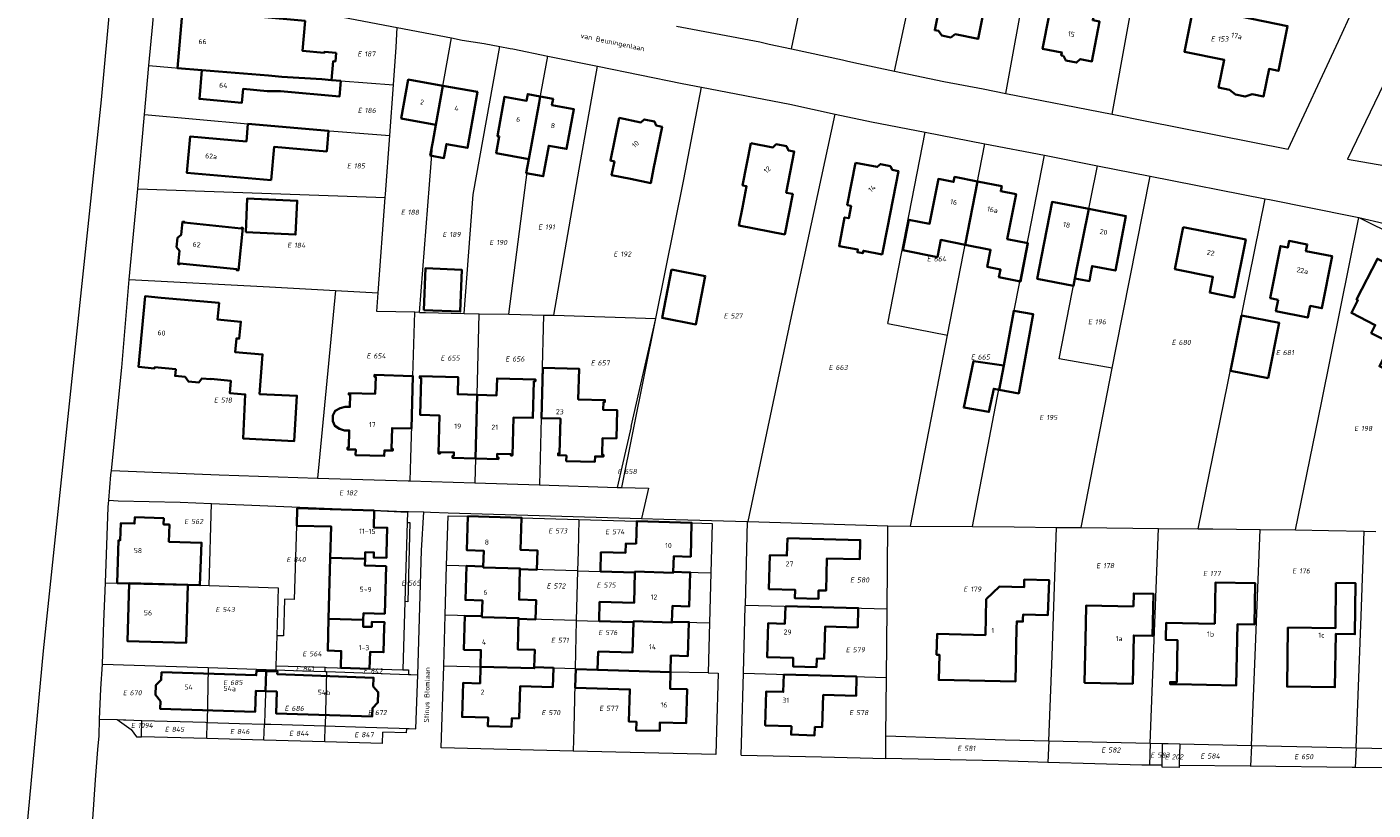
# Model space of a CAD drawing. Header units: metres. Extents: x 154139 to 157705, y 449770 to 453345.
# Tile 15 of 27: x 156106 to 156344, y 452128 to 452266. Entities that reach past the tile are written whole.
import ezdxf
from ezdxf.enums import TextEntityAlignment as Align
from ezdxf.lldxf.tags import DXFTag

# ---------------------------------------------------------------- set-up
doc = ezdxf.new("R2010")
doc.units = ezdxf.units.M
doc.layers.get('0').update_dxf_attribs({"linetype": 'CONTINUOUS'})
for name, color, linetype, lineweight in [('B-WE-KG-GRENS_PERCEEL-G', 150, 'KG-PERCEEL', 18), ('B-WE-KG-GRENS_PERCEEL-S', 150, 'CONTINUOUS', 25), ('B-WE-OG-BEBOUWING-G', 7, 'CONTINUOUS', 35), ('B-WE-OG-BEBOUWING_HUISNUMMER-T18', 10, 'CONTINUOUS', 18), ('B-WE-OG-BEBOUWING_STRAATNAAM-T18', 10, 'CONTINUOUS', 18)]:
    doc.layers.add(name, color=color, linetype=linetype, lineweight=lineweight)
doc.styles.add('NLCS-ISO', font='NLCS-ISO.ttf')
doc.styles.add('NLCS-ISO-M500-T18', font='NLCS-ISO.ttf', dxfattribs={"height": 0.9})
doc.styles.get("Standard").update_dxf_attribs({"font": 'NLCS-ISO.ttf'})
tags = doc.linetypes.add('KG-PERCEEL', pattern='A,5.5,-2,["P",Standard,S=1.8,R=0,X=-0.5,Y=-0.9],-2,5.5,-2,[5,NLCS.SHX,S=0.75,R=0,X=0,Y=0],-2', length=19).pattern_tags.tags
tags[6] = DXFTag(74, 10)

# ---------------------------------------------------------------- blocks, each defined once
blk = doc.blocks.new('SKG-PERCEELNUMMER-SO')
at = {"transparency": 33554687, "style": 'NLCS-ISO', "oblique": 10, "flags": 1}
for tag, p in [('GEMEENTECODE', (0, 2.55)), ('PERCEELGROOTTE', (0, -2.45))]:
    blk.add_attdef(tag, text='', height=1.8, dxfattribs=at).set_placement(p, align=Align.MIDDLE_CENTER)
at = {"transparency": 33554687, "style": 'NLCS-ISO', "oblique": 10}
blk.add_attdef('SECTIE', text='', height=1.8, dxfattribs=at).set_placement((-0.5, 0), align=Align.MIDDLE_RIGHT)
blk.add_attdef('PERCEELNUMMER', text='', height=1.8, dxfattribs=at).set_placement((0.5, 0), align=Align.MIDDLE_LEFT)

msp = doc.modelspace()

# ---------------------------------------------------------------- linework, layer by layer
at = {"layer": 'B-WE-KG-GRENS_PERCEEL-G', "transparency": 33554687, "flags": 128}
for points in [[(156106.005, 452124.123), (156108.911, 452155.943), (156119.23, 452253.478), (156126.763, 452335.841), (156130.884, 452382.17), (156139.731, 452426.828), (156141.112, 452431.079), (156146.329, 452429.467)], [(156241.295, 452262.513), (156249.976, 452303.905)], [(156259.526, 452258.581), (156267.853, 452297.294)], [(156279.197, 452254.647), (156282.83, 452274.46), (156285.937, 452290.961), (156285.997, 452291.056)], [(156428.984, 452249.833), (156423.569, 452252.794), (156396.943, 452267.555), (156361.292, 452287.84), (156339.676, 452242.995), (156347.445, 452241.618), (156367.181, 452236.602), (156367.078, 452231.049), (156366.812, 452227.761)], [(156298.022, 452250.961), (156303.579, 452281.589)], [(156127.605, 452259.586), (156128.273, 452266.976), (156128.89, 452274.601)], [(156128.89, 452274.601), (156160.67, 452268.409), (156171.496, 452266.317)], [(156298.022, 452250.961), (156303.876, 452249.814), (156329.184, 452244.798), (156338.061, 452263.869), (156340.617, 452269.425)], [(156170.86, 452256.165), (156171.35, 452262.831), (156171.496, 452266.317)], [(156171.496, 452266.317), (156181.109, 452264.46)], [(156220.971, 452266.523), (156235.692, 452263.767), (156237.32, 452263.357), (156241.295, 452262.513)], [(156175.468, 452215.866), (156177.823, 452246.094), (156181.109, 452264.46)], [(156181.109, 452264.46), (156183.002, 452264.094), (156186.918, 452263.468), (156189.677, 452262.934)], [(156183.348, 452215.695), (156184.958, 452236.728), (156189.677, 452262.934)], [(156189.677, 452262.934), (156191.512, 452262.578), (156191.971, 452262.52), (156198.19, 452261.252)], [(156241.295, 452262.513), (156250.294, 452260.601), (156251.044, 452260.384), (156252.351, 452260.098), (156259.526, 452258.581)], [(156191.281, 452215.522), (156194.819, 452243.022), (156195.349, 452245.932), (156198.19, 452261.252)], [(156198.19, 452261.252), (156206.959, 452259.463)], [(156126.821, 452250.901), (156127.605, 452259.586)], [(156127.605, 452259.586), (156136.983, 452258.751), (156148.745, 452257.8), (156151.12, 452257.588), (156158.205, 452257.139), (156161.54, 452256.841), (156170.86, 452256.165)], [(156199.238, 452215.347), (156203.749, 452241.224), (156206.959, 452259.463)], [(156206.959, 452259.463), (156221.976, 452256.4), (156225.368, 452255.742)], [(156259.526, 452258.581), (156268.248, 452256.737), (156275.182, 452255.433), (156279.197, 452254.647)], [(156170.2, 452247.167), (156170.86, 452256.165)], [(156217.279, 452214.78), (156222.246, 452239.418), (156225.368, 452255.742)], [(156225.368, 452255.742), (156240.975, 452252.712), (156249.021, 452250.985)], [(156279.197, 452254.647), (156298.022, 452250.961)], [(156125.607, 452237.759), (156126.763, 452250.26), (156126.821, 452250.901)], [(156126.821, 452250.901), (156145.121, 452249.236), (156156.482, 452248.247), (156170.2, 452247.167)], [(156233.62, 452178.815), (156241.092, 452214.314), (156249.021, 452250.985)], [(156249.021, 452250.985), (156255.444, 452249.607), (156264.952, 452247.769)], [(156169.395, 452236.205), (156169.438, 452236.801), (156170.2, 452247.167)], [(156258.367, 452213.903), (156264.952, 452247.769)], [(156264.952, 452247.769), (156275.507, 452245.728)], [(156268.922, 452211.862), (156275.507, 452245.728)], [(156275.507, 452245.728), (156286.061, 452243.687)], [(156273.325, 452177.932), (156277.712, 452200.747), (156286.061, 452243.687)], [(156286.061, 452243.687), (156295.458, 452241.836)], [(156298.048, 452205.992), (156288.687, 452207.618), (156291.864, 452223.966), (156295.458, 452241.836)], [(156295.458, 452241.836), (156304.776, 452240.001)], [(156298.048, 452205.992), (156298.753, 452209.619), (156304.776, 452240.001)], [(156304.776, 452240.001), (156325.113, 452235.995)], [(156124.123, 452221.705), (156125.607, 452237.759)], [(156125.607, 452237.759), (156144.225, 452237.085), (156169.395, 452236.205)], [(156168.169, 452219.335), (156169.395, 452236.205)], [(156313.277, 452177.553), (156318.528, 452203.362), (156325.113, 452235.995)], [(156325.113, 452235.995), (156325.884, 452235.843), (156340.506, 452232.901), (156341.677, 452232.642)], [(156330.479, 452177.333), (156335.06, 452199.848), (156341.677, 452232.642)], [(156341.677, 452232.642), (156355.161, 452226.017)], [(156341.677, 452232.642), (156346.23, 452231.633), (156356.912, 452229.461)], [(156120.95, 452187.859), (156122.809, 452206.131), (156124.123, 452221.705)], [(156124.123, 452221.705), (156148.91, 452220.377), (156160.585, 452219.745)], [(156160.585, 452219.745), (156157.398, 452186.536)], [(156160.585, 452219.745), (156168.169, 452219.335)], [(156174.631, 452215.884), (156167.929, 452216.03), (156168.169, 452219.335)], [(156174.303, 452204.592), (156174.631, 452215.884)], [(156175.468, 452215.866), (156174.631, 452215.884)], [(156175.468, 452215.866), (156176.504, 452215.844)], [(156176.504, 452215.844), (156183.348, 452215.695)], [(156183.348, 452215.695), (156186.044, 452215.636)], [(156185.66, 452201.257), (156186.044, 452215.636)], [(156186.044, 452215.636), (156191.281, 452215.522)], [(156191.281, 452215.522), (156197.447, 452215.388)], [(156197.158, 452203.945), (156197.447, 452215.388)], [(156197.447, 452215.388), (156199.026, 452215.354), (156199.238, 452215.347)], [(156199.238, 452215.347), (156217.279, 452214.78)], [(156211.248, 452184.86), (156217.279, 452214.78)], [(156212.897, 452195.649), (156217.279, 452214.78)], [(156258.367, 452213.903), (156268.922, 452211.862)], [(156262.34, 452178.018), (156268.922, 452211.862)], [(156292.563, 452177.757), (156298.048, 452205.992)], [(156174.303, 452204.592), (156174.105, 452197.789)], [(156197.158, 452203.945), (156196.986, 452197.144)], [(156185.36, 452189.999), (156185.66, 452201.257)], [(156174.105, 452197.789), (156173.879, 452190.028)], [(156196.986, 452197.144), (156196.687, 452185.311)], [(156212.897, 452195.649), (156210.431, 452184.885)], [(156173.879, 452190.028), (156173.763, 452186.022)], [(156185.36, 452189.999), (156185.245, 452185.666)], [(156120.505, 452182.613), (156120.875, 452187.125), (156120.95, 452187.859)], [(156120.95, 452187.859), (156140.051, 452187.082), (156157.398, 452186.536)], [(156157.398, 452186.536), (156173.473, 452186.031)], [(156173.473, 452186.031), (156173.763, 452186.022)], [(156173.763, 452186.022), (156185.245, 452185.666)], [(156185.245, 452185.666), (156196.687, 452185.311)], [(156196.687, 452185.311), (156210.431, 452184.885)], [(156210.431, 452184.885), (156211.248, 452184.86)], [(156211.248, 452184.86), (156216.019, 452184.712), (156214.762, 452179.393)], [(156119.893, 452167.992), (156120.402, 452181.361), (156120.505, 452182.613)], [(156120.505, 452182.613), (156122.158, 452182.468), (156133.134, 452182.231), (156138.65, 452182.006)], [(156138.244, 452167.486), (156138.65, 452182.006)], [(156138.65, 452182.006), (156171.379, 452180.671), (156173.534, 452180.607)], [(156153.747, 452178.098), (156153.836, 452181.179), (156167.445, 452180.771), (156173.339, 452180.485)], [(156173.339, 452180.485), (156173.287, 452178.671)], [(156173.534, 452180.607), (156176.267, 452180.527)], [(156175.194, 452151.695), (156175.822, 452173.701), (156176.267, 452180.527)], [(156176.267, 452180.527), (156177.442, 452180.492), (156180.53, 452180.401), (156214.762, 452179.393)], [(156180.265, 452171.064), (156180.515, 452179.862)], [(156180.515, 452179.862), (156184.025, 452179.762), (156193.52, 452179.491), (156203.666, 452179.201)], [(156203.666, 452179.201), (156203.537, 452173.502), (156203.44, 452170.086)], [(156203.666, 452179.201), (156213.845, 452178.919), (156223.629, 452178.614), (156227.248, 452178.501)], [(156214.762, 452179.393), (156218.709, 452179.277), (156233.525, 452178.818)], [(156233.128, 452164.01), (156233.525, 452178.818)], [(156233.525, 452178.818), (156233.62, 452178.815)], [(156233.62, 452178.815), (156258.327, 452178.05)], [(156153.381, 452165.01), (156153.747, 452178.098)], [(156173.287, 452178.671), (156172.883, 452164.649)], [(156173.745, 452178.656), (156173.392, 452164.63), (156172.883, 452164.649)], [(156173.287, 452178.671), (156173.745, 452178.656)], [(156227.248, 452178.501), (156227.009, 452169.726)], [(156258.198, 452163.375), (156258.327, 452178.05)], [(156258.327, 452178.05), (156262.34, 452178.018)], [(156262.34, 452178.018), (156273.325, 452177.932)], [(156273.325, 452177.932), (156280.694, 452177.875), (156288.17, 452177.801)], [(156286.822, 452140.004), (156287.445, 452155.072), (156288.17, 452177.801)], [(156288.17, 452177.801), (156292.563, 452177.757)], [(156292.563, 452177.757), (156306.213, 452177.618)], [(156304.776, 452139.567), (156306.213, 452177.618)], [(156306.213, 452177.618), (156313.277, 452177.553)], [(156313.277, 452177.553), (156315.851, 452177.528), (156324.219, 452177.416)], [(156322.682, 452139.171), (156323.264, 452153.607), (156324.219, 452177.416)], [(156324.219, 452177.416), (156330.479, 452177.333)], [(156330.479, 452177.333), (156336.319, 452177.255), (156342.599, 452177.11)], [(156341.189, 452138.764), (156342.069, 452162.097), (156342.599, 452177.11)], [(156342.599, 452177.11), (156344.695, 452177.061)], [(156180.014, 452162.261), (156180.265, 452171.064)], [(156203.44, 452170.086), (156193.25, 452170.372), (156193.255, 452170.532), (156186.758, 452170.707), (156186.763, 452170.867), (156180.265, 452171.064)], [(156203.44, 452170.086), (156203.2, 452161.302)], [(156203.44, 452170.086), (156213.586, 452169.817), (156213.591, 452169.977), (156220.379, 452169.747), (156220.384, 452169.907), (156227.009, 452169.726)], [(156227.009, 452169.726), (156226.769, 452160.915)], [(156119.387, 452153.597), (156119.63, 452161.081), (156119.893, 452167.992)], [(156119.893, 452167.992), (156124.081, 452167.866)], [(156124.088, 452168.061), (156124.081, 452167.866)], [(156124.088, 452168.061), (156134.493, 452167.746)], [(156134.493, 452167.746), (156134.488, 452167.6)], [(156134.488, 452167.6), (156136.607, 452167.536)], [(156136.607, 452167.536), (156138.244, 452167.486)], [(156138.244, 452167.486), (156150.481, 452167.116)], [(156150.481, 452167.116), (156150.222, 452158.597)], [(156153.381, 452165.01), (156151.582, 452165.061), (156151.399, 452158.564), (156150.222, 452158.597)], [(156172.883, 452164.649), (156172.536, 452152.588)], [(156179.749, 452153.285), (156180.013, 452162.226), (156180.014, 452162.261)], [(156203.2, 452161.302), (156193.004, 452161.574), (156193.008, 452161.734), (156186.516, 452161.911), (156186.521, 452162.071), (156180.014, 452162.261)], [(156232.8, 452151.966), (156233.123, 452163.84), (156233.128, 452164.01)], [(156233.128, 452164.01), (156258.198, 452163.375)], [(156258.092, 452151.23), (156258.198, 452163.375)], [(156203.2, 452161.302), (156203.012, 452152.795)], [(156203.2, 452161.302), (156213.34, 452161.026), (156213.344, 452161.186), (156220.137, 452160.939), (156220.141, 452161.099), (156226.769, 452160.915)], [(156226.769, 452160.915), (156226.526, 452152.02)], [(156150.222, 452158.597), (156150.061, 452153.292)], [(156118.841, 452143.847), (156119.092, 452149.188), (156119.387, 452153.597)], [(156119.387, 452153.597), (156138.098, 452152.959)], [(156138.098, 452152.959), (156137.88, 452143.269)], [(156138.098, 452152.959), (156148.362, 452152.61)], [(156148.327, 452151.546), (156148.362, 452152.61)], [(156148.362, 452152.61), (156150.056, 452152.552)], [(156150.061, 452153.292), (156150.056, 452152.552)], [(156150.056, 452152.552), (156154.749, 452152.392), (156158.776, 452152.254)], [(156150.061, 452153.292), (156158.8, 452153.018)], [(156158.776, 452152.254), (156158.8, 452153.018)], [(156158.8, 452153.018), (156159.005, 452153.012)], [(156159.005, 452153.012), (156172.536, 452152.588)], [(156172.536, 452152.588), (156173.552, 452152.556)], [(156173.552, 452152.556), (156173.526, 452151.752)], [(156179.428, 452142.421), (156179.749, 452153.285)], [(156179.749, 452153.285), (156195.761, 452152.865), (156195.765, 452153.015), (156203.012, 452152.795)], [(156203.009, 452152.665), (156202.776, 452142.154)], [(156203.012, 452152.795), (156203.009, 452152.665)], [(156203.009, 452152.665), (156219.889, 452152.164)], [(156148.327, 452151.546), (156148.113, 452145.048)], [(156158.988, 452152.247), (156158.771, 452142.635)], [(156158.776, 452152.254), (156158.988, 452152.247)], [(156158.988, 452152.247), (156173.526, 452151.752)], [(156173.526, 452151.752), (156173.915, 452151.739)], [(156173.915, 452151.739), (156175.194, 452151.695)], [(156174.845, 452142.147), (156175.194, 452151.695)], [(156226.526, 452152.02), (156219.889, 452152.164)], [(156226.526, 452152.02), (156228.318, 452151.976), (156228.043, 452141.738)], [(156232.518, 452141.607), (156232.8, 452151.966)], [(156232.8, 452151.966), (156258.092, 452151.23)], [(156258.001, 452140.863), (156258.092, 452151.23)], [(156117.533, 452123.292), (156117.689, 452126.109), (156118.146, 452133.119), (156118.541, 452138.487), (156118.763, 452140.865), (156118.841, 452143.847)], [(156118.841, 452143.847), (156121.944, 452143.752)], [(156121.944, 452143.752), (156124.446, 452142.021), (156125.379, 452140.726)], [(156121.944, 452143.752), (156123.074, 452143.718)], [(156123.074, 452143.718), (156123.509, 452143.705)], [(156123.509, 452143.705), (156126.36, 452143.618)], [(156126.286, 452140.868), (156126.36, 452143.618)], [(156126.36, 452143.618), (156137.582, 452143.278), (156137.88, 452143.269)], [(156137.815, 452140.386), (156137.88, 452143.269)], [(156137.88, 452143.269), (156143.648, 452143.094), (156148.044, 452142.961)], [(156148.113, 452145.048), (156148.044, 452142.961)], [(156125.379, 452140.726), (156126.281, 452140.701)], [(156126.281, 452140.701), (156126.286, 452140.868)], [(156137.815, 452140.386), (156126.281, 452140.701)], [(156147.95, 452140.11), (156148.044, 452142.961)], [(156148.044, 452142.961), (156149.16, 452142.927), (156158.771, 452142.635)], [(156158.707, 452139.816), (156158.771, 452142.635)], [(156158.771, 452142.635), (156165.934, 452142.417), (156171.856, 452142.238), (156173.221, 452142.196)], [(156168.934, 452139.537), (156168.998, 452141.536)], [(156173.197, 452141.42), (156168.998, 452141.536)], [(156173.197, 452141.42), (156173.221, 452142.196)], [(156173.221, 452142.196), (156173.658, 452142.183)], [(156173.658, 452142.183), (156174.845, 452142.147)], [(156202.687, 452138.174), (156179.319, 452138.737), (156179.428, 452142.421)], [(156202.776, 452142.154), (156202.687, 452138.174)], [(156228.043, 452141.738), (156227.932, 452137.565)], [(156232.405, 452137.446), (156232.518, 452141.607)], [(156257.966, 452136.866), (156258.001, 452140.863)], [(156258.001, 452140.863), (156279.097, 452140.187), (156286.822, 452140.004)], [(156147.95, 452140.11), (156137.815, 452140.386)], [(156158.707, 452139.816), (156147.95, 452140.11)], [(156168.934, 452139.537), (156158.707, 452139.816)], [(156286.822, 452140.004), (156286.664, 452136.187)], [(156286.822, 452140.004), (156304.776, 452139.567)], [(156304.776, 452139.567), (156304.659, 452135.716)], [(156304.776, 452139.567), (156306.972, 452139.529)], [(156306.884, 452135.663), (156306.972, 452139.529)], [(156306.972, 452139.529), (156307.971, 452139.505), (156309.998, 452139.459)], [(156309.998, 452139.459), (156309.916, 452135.629)], [(156309.998, 452139.459), (156322.682, 452139.171)], [(156322.682, 452139.171), (156322.534, 452135.49)], [(156322.682, 452139.171), (156336.036, 452138.868), (156341.189, 452138.764)], [(156341.189, 452138.764), (156341.058, 452135.286)], [(156341.189, 452138.764), (156352.344, 452138.54)], [(156227.932, 452137.565), (156202.687, 452138.174)], [(156232.405, 452137.446), (156246.575, 452137.137), (156257.966, 452136.866)], [(156286.664, 452136.187), (156277.897, 452136.43), (156257.966, 452136.866)], [(156304.659, 452135.716), (156303.287, 452135.716), (156286.664, 452136.187)], [(156306.884, 452135.663), (156304.659, 452135.716)], [(156309.916, 452135.629), (156309.909, 452135.299), (156306.877, 452135.338), (156306.884, 452135.663)], [(156322.443, 452135.491), (156309.916, 452135.629)], [(156322.534, 452135.49), (156322.443, 452135.491)], [(156341.058, 452135.286), (156340.482, 452135.292), (156322.534, 452135.49)], [(156352.256, 452135.158), (156345.829, 452135.233), (156341.058, 452135.286)]]:
    msp.add_lwpolyline(points, dxfattribs=at)
at = {"layer": 'B-WE-OG-BEBOUWING-G', "transparency": 33554687, "flags": 128}
for points in [[(156267.29, 452265.71), (156267.879, 452264.878), (156269.469, 452264.549), (156270.265, 452265.112), (156274.315, 452264.297), (156275.822, 452271.786), (156275.129, 452271.926), (156275.63, 452274.419), (156275.336, 452274.478), (156275.935, 452277.458), (156272.798, 452278.089), (156272.583, 452277.021), (156268.23, 452277.896), (156267.29, 452273.22), (156268.098, 452273.057), (156266.646, 452265.84)], [(156289.41, 452261.289), (156289.848, 452260.486), (156291.748, 452260.101), (156292.389, 452260.711), (156294.439, 452260.314), (156295.805, 452267.359), (156294.615, 452267.59), (156295.711, 452273.249), (156285.801, 452275.169), (156284.592, 452268.932), (156286.879, 452268.489), (156285.73, 452262.56), (156289.142, 452261.899), (156289.038, 452261.361)], [(156160.732, 452261.809), (156158.639, 452261.997), (156158.626, 452261.848), (156154.74, 452262.196), (156155.213, 452267.494), (156147.424, 452268.189), (156144.954, 452268.41), (156136.849, 452269.133), (156136.841, 452269.044), (156133.556, 452269.337), (156132.646, 452259.138), (156136.983, 452258.751), (156148.745, 452257.8), (156151.12, 452257.588), (156158.205, 452257.139), (156159.873, 452256.99), (156160.172, 452260.346), (156160.598, 452260.308)], [(156312.435, 452269.966), (156310.81, 452262.033), (156317.871, 452260.577), (156316.865, 452255.706), (156318.822, 452255.302), (156319.846, 452254.436), (156321.569, 452254.085), (156322.839, 452254.488), (156324.793, 452254.088), (156325.801, 452258.978), (156327.467, 452258.638), (156329.085, 452266.562)], [(156159.873, 452256.99), (156158.205, 452257.139), (156151.12, 452257.588), (156148.745, 452257.8), (156136.983, 452258.751), (156136.528, 452253.661), (156144.038, 452252.991), (156144.257, 452255.439), (156148.501, 452255.06), (156150.89, 452255.014), (156161.294, 452254.085), (156161.54, 452256.841)], [(156178.357, 452249.079), (156179.595, 452256), (156173.491, 452257.097), (156172.247, 452250.178)], [(156179.595, 452256), (156178.357, 452249.079), (156177.823, 452246.094), (156177.379, 452243.624), (156179.8, 452243.188), (156180.244, 452245.659), (156183.935, 452244.995), (156185.715, 452254.9)], [(156194.819, 452243.022), (156196.627, 452252.945), (156196.841, 452254.117), (156194.627, 452254.521), (156194.413, 452253.349), (156190.54, 452254.055), (156189.269, 452247.083), (156189.597, 452247.023), (156189.059, 452244.072)], [(156194.819, 452243.022), (156194.363, 452240.521), (156197.368, 452239.973), (156198.354, 452245.384), (156201.502, 452244.811), (156202.78, 452251.824), (156198.895, 452252.532), (156199.109, 452253.704), (156196.841, 452254.117), (156196.627, 452252.945)], [(156210.781, 452250.298), (156209.246, 452242.753), (156209.967, 452242.606), (156209.472, 452240.172), (156212.806, 452239.493), (156216.378, 452238.765), (156216.886, 452241.26), (156218.409, 452248.746), (156217.372, 452248.957), (156217.032, 452249.659), (156215.239, 452250.024), (156214.652, 452249.51)], [(156149.222, 452239.253), (156149.738, 452245.182), (156159.054, 452244.37), (156159.37, 452247.996), (156145.121, 452249.236), (156144.85, 452246.131), (156134.886, 452246.998), (156134.324, 452240.55)], [(156234.113, 452245.84), (156232.646, 452238.345), (156233.354, 452238.206), (156232.62, 452234.46), (156231.994, 452231.265), (156240.11, 452229.676), (156241.512, 452236.836), (156240.356, 452237.063), (156241.78, 452244.339), (156240.742, 452244.542), (156240.392, 452245.278), (156238.599, 452245.629), (156237.997, 452245.08)], [(156252.612, 452242.374), (156251.151, 452234.857), (156251.846, 452234.722), (156251.421, 452232.536), (156250.69, 452232.678), (156249.708, 452227.622), (156253.035, 452226.976), (156252.946, 452226.514), (156253.917, 452226.326), (156254.007, 452226.787), (156257.335, 452226.14), (156258.262, 452230.911), (156260.203, 452240.899), (156259.135, 452241.107), (156258.811, 452241.769), (156257.028, 452242.13), (156256.456, 452241.627)], [(156272.029, 452227.843), (156274.212, 452239.066), (156270.166, 452239.863), (156269.99, 452238.97), (156267.301, 452239.501), (156265.734, 452231.551), (156262.044, 452232.279), (156260.98, 452226.881), (156267.123, 452225.67), (156267.719, 452228.693)], [(156274.212, 452239.066), (156272.029, 452227.843), (156276.522, 452226.957), (156275.922, 452223.915), (156278.278, 452223.45), (156278.007, 452222.076), (156281.805, 452221.328), (156283.142, 452228.109), (156279.462, 452228.835), (156281.031, 452236.794), (156278.332, 452237.326), (156278.508, 452238.219)], [(156144.72, 452230.056), (156153.553, 452229.637), (156153.837, 452235.628), (156145.004, 452236.047)], [(156291.456, 452221.867), (156291.864, 452223.966), (156293.917, 452234.176), (156287.399, 452235.435), (156285.529, 452225.756), (156284.772, 452221.836), (156291.21, 452220.593)], [(156294.267, 452222.88), (156294.497, 452224.07), (156298.621, 452223.273), (156300.482, 452232.908), (156293.917, 452234.176), (156291.864, 452223.966), (156291.456, 452221.867), (156294.007, 452221.396)], [(156133.525, 452231.938), (156133.28, 452229.592), (156132.638, 452229.062), (156132.467, 452227.424), (156132.987, 452226.773), (156132.742, 452224.427), (156133.06, 452224.394), (156133.075, 452224.544), (156143.164, 452223.492), (156143.148, 452223.342), (156143.436, 452223.312), (156144.219, 452230.823), (156143.931, 452230.853), (156143.916, 452230.703), (156133.827, 452231.755), (156133.843, 452231.905)], [(156310.61, 452230.944), (156309.143, 452223.515), (156315.873, 452222.187), (156315.315, 452219.361), (156319.65, 452218.505), (156321.675, 452228.76)], [(156327.437, 452218.115), (156327.022, 452216.102), (156332.648, 452214.944), (156333.073, 452217.009), (156335.153, 452216.601), (156336.94, 452225.823), (156332.332, 452226.716), (156332.563, 452227.908), (156329.338, 452228.533), (156329.107, 452227.341), (156327.799, 452227.594), (156325.995, 452218.398)], [(156349.73, 452208.949), (156348.508, 452209.573), (156348.701, 452209.989), (156349.203, 452214.096), (156349.236, 452214.362), (156352.803, 452221.38), (156344.982, 452225.373), (156341.288, 452218.137), (156341.531, 452218.013), (156340.384, 452215.766), (156344.591, 452213.618), (156343.868, 452212.201), (156347.411, 452210.393), (156345.335, 452206.327), (156347.76, 452205.089)], [(156176.221, 452216.266), (156182.667, 452216.015), (156182.955, 452223.427), (156176.51, 452223.678)], [(156220.055, 452223.458), (156218.395, 452214.882), (156224.373, 452213.725), (156226.033, 452222.301)], [(156133.991, 452204.457), (156134.581, 452203.602), (156136.427, 452203.468), (156136.977, 452204.183), (156138.569, 452204.037), (156138.575, 452204.093), (156142.075, 452203.771), (156141.891, 452201.565), (156144.651, 452201.335), (156144.29, 452193.508), (156153.297, 452193.088), (156153.769, 452201.095), (156147.17, 452201.386), (156147.701, 452208.429), (156142.856, 452208.795), (156143.084, 452211.271), (156143.584, 452211.225), (156143.858, 452214.211), (156139.742, 452214.598), (156140.018, 452217.542), (156129.779, 452218.455), (156126.906, 452218.711), (156125.755, 452206.198), (156128.583, 452205.938), (156128.602, 452206.137), (156132.336, 452205.794), (156132.332, 452205.75), (156132.228, 452204.619)], [(156278.844, 452206.45), (156278.055, 452202.135), (156281.497, 452201.505), (156284.063, 452215.534), (156280.62, 452216.163)], [(156325.634, 452204.197), (156327.612, 452213.999), (156320.946, 452215.344), (156318.968, 452205.542)], [(156197.318, 452206.074), (156197.074, 452197.142), (156200.407, 452197.057), (156200.251, 452190.877), (156200.001, 452190.883), (156199.993, 452190.567), (156201.461, 452190.515), (156201.443, 452189.543), (156206.519, 452189.404), (156206.541, 452190.367), (156208.019, 452190.338), (156208.026, 452190.658), (156207.776, 452190.664), (156207.857, 452193.604), (156210.316, 452193.536), (156210.453, 452198.535), (156207.995, 452198.602), (156208.035, 452200.025), (156208.285, 452200.018), (156208.293, 452200.328), (156203.622, 452200.449), (156203.555, 452200.451), (156203.704, 452205.899)], [(156278.055, 452202.135), (156278.844, 452206.45), (156273.516, 452207.247), (156271.768, 452199.013), (156276.222, 452198.238), (156277.086, 452202.339)], [(156162.295, 452199.147), (156161.408, 452198.902), (156160.544, 452198.445), (156160.142, 452197.636), (156160.113, 452196.596), (156160.47, 452195.775), (156161.307, 452195.271), (156162.189, 452194.977), (156163.05, 452194.953), (156162.965, 452191.913), (156162.715, 452191.919), (156162.707, 452191.599), (156164.187, 452191.56), (156164.161, 452190.6), (156169.243, 452190.458), (156169.269, 452191.421), (156170.748, 452191.383), (156170.754, 452191.7), (156170.502, 452191.705), (156170.608, 452195.388), (156174.033, 452195.3), (156174.303, 452204.592), (156167.502, 452204.789), (156167.493, 452204.479), (156167.743, 452204.472), (156167.654, 452201.452), (156162.984, 452201.59), (156162.975, 452201.28), (156163.225, 452201.273), (156163.165, 452199.123)], [(156185.36, 452189.999), (156185.66, 452201.257), (156182.231, 452201.356), (156182.318, 452204.376), (156175.518, 452204.571), (156175.508, 452204.251), (156175.758, 452204.244), (156175.57, 452197.744), (156179.006, 452197.636), (156178.827, 452190.894), (156179.144, 452190.885), (156179.151, 452191.133), (156181.554, 452191.06), (156181.545, 452190.438), (156181.291, 452190.432), (156181.292, 452190.115)], [(156185.66, 452201.257), (156185.36, 452189.999), (156189.436, 452189.883), (156189.443, 452190.194), (156189.195, 452190.197), (156189.199, 452190.798), (156191.612, 452190.787), (156191.608, 452190.535), (156191.924, 452190.531), (156192.11, 452197.277), (156195.547, 452197.18), (156195.73, 452203.68), (156195.98, 452203.673), (156195.988, 452203.983), (156189.188, 452204.179), (156189.101, 452201.158)], [(156159.692, 452172.397), (156165.844, 452172.224), (156165.879, 452173.421), (156167.411, 452173.373), (156167.384, 452172.443), (156169.603, 452172.379), (156169.63, 452173.309), (156169.759, 452177.728), (156167.364, 452177.798), (156167.445, 452180.771), (156153.836, 452181.179), (156153.747, 452178.098), (156159.848, 452177.924)], [(156124.081, 452167.866), (156134.488, 452167.6), (156136.606, 452167.535), (156136.919, 452175.084), (156131.122, 452175.259), (156131.214, 452178.295), (156130.182, 452178.326), (156130.216, 452179.42), (156125.099, 452179.575), (156125.066, 452178.465), (156122.603, 452178.539), (156122.511, 452175.497), (156122.198, 452175.506), (156121.969, 452167.93)], [(156186.763, 452170.867), (156186.758, 452170.707), (156193.255, 452170.532), (156193.25, 452170.372), (156196.243, 452170.288), (156196.34, 452173.709), (156193.352, 452173.795), (156193.52, 452179.491), (156184.025, 452179.762), (156183.851, 452173.745), (156186.848, 452173.656)], [(156213.833, 452174.878), (156211.963, 452174.934), (156211.913, 452173.272), (156207.582, 452173.401), (156207.485, 452169.986), (156213.586, 452169.817), (156213.591, 452169.977), (156220.379, 452169.747), (156220.384, 452169.907), (156220.463, 452172.686), (156223.468, 452172.604), (156223.629, 452178.614), (156213.953, 452178.916)], [(156240.562, 452175.91), (156240.477, 452172.81), (156237.482, 452172.892), (156237.312, 452166.871), (156241.932, 452166.742), (156241.89, 452165.242), (156246.06, 452165.128), (156246.1, 452166.628), (156247.41, 452166.594), (156247.561, 452172.294), (156253.361, 452172.14), (156253.453, 452175.56)], [(156165.528, 452161.411), (156165.562, 452162.611), (156169.315, 452162.504), (156169.557, 452170.921), (156165.808, 452171.026), (156165.844, 452172.224), (156159.692, 452172.397), (156159.387, 452161.584)], [(156186.521, 452162.071), (156186.516, 452161.911), (156193.008, 452161.734), (156193.004, 452161.574), (156196.003, 452161.494), (156196.094, 452164.917), (156193.097, 452165), (156193.25, 452170.372), (156193.255, 452170.532), (156186.758, 452170.707), (156186.763, 452170.867), (156183.771, 452170.958), (156183.592, 452164.939), (156186.603, 452164.851)], [(156213.34, 452161.026), (156213.344, 452161.186), (156220.137, 452160.939), (156220.141, 452161.099), (156220.217, 452163.889), (156223.217, 452163.807), (156223.38, 452169.825), (156220.384, 452169.907), (156220.379, 452169.747), (156213.591, 452169.977), (156213.586, 452169.817), (156213.434, 452164.432), (156207.334, 452164.608), (156207.239, 452161.193)], [(156134.488, 452167.6), (156124.081, 452167.866), (156123.773, 452157.666), (156134.178, 452157.351)], [(156282.244, 452161.577), (156282.261, 452162.346), (156286.65, 452162.249), (156286.87, 452168.469), (156282.466, 452168.566), (156282.436, 452167.207), (156278.077, 452167.303), (156275.742, 452165.07), (156275.601, 452158.726), (156267.043, 452158.916), (156266.962, 452155.248), (156267.458, 452155.237), (156267.359, 452150.786), (156280.917, 452150.484), (156281.127, 452159.934), (156281.154, 452161.151), (156282.234, 452161.127)], [(156316.194, 452160.706), (156307.621, 452160.916), (156307.56, 452158.22), (156307.553, 452157.86), (156309.615, 452157.816), (156309.458, 452150.378), (156308.295, 452150.403), (156308.287, 452150.043), (156309.45, 452150.018), (156319.964, 452149.795), (156320.138, 452157.995), (156320.194, 452160.643), (156323.194, 452160.579), (156323.349, 452167.888), (156316.35, 452168.036)], [(156337.64, 452167.962), (156337.528, 452159.936), (156329.147, 452160.052), (156329.002, 452149.606), (156337.462, 452149.489), (156337.594, 452158.931), (156340.997, 452158.884), (156341.122, 452167.913)], [(156301.805, 452163.794), (156293.452, 452163.967), (156293.385, 452160.697), (156293.17, 452150.273), (156301.676, 452150.098), (156301.853, 452158.657), (156305.191, 452158.588), (156305.345, 452166.039), (156301.853, 452166.111)], [(156186.261, 452153.114), (156195.761, 452152.865), (156195.765, 452153.015), (156195.852, 452156.114), (156192.861, 452156.195), (156193.004, 452161.574), (156193.008, 452161.734), (156186.516, 452161.911), (156186.521, 452162.071), (156183.512, 452162.159), (156183.344, 452156.141), (156186.344, 452156.057)], [(156240.221, 452163.831), (156240.139, 452160.73), (156237.144, 452160.813), (156236.991, 452154.793), (156241.61, 452154.674), (156241.57, 452153.173), (156245.739, 452153.063), (156245.778, 452154.563), (156247.087, 452154.53), (156247.229, 452160.23), (156253.028, 452160.085), (156253.114, 452163.504)], [(156165.528, 452161.411), (156159.387, 452161.584), (156159.229, 452155.972), (156161.62, 452155.904), (156161.537, 452152.933), (156166.638, 452152.773), (156166.729, 452155.749), (156169.123, 452155.672), (156169.242, 452160.109), (156169.267, 452161.03), (156167.048, 452161.09), (156167.023, 452160.169), (156165.494, 452160.211)], [(156206.996, 452152.547), (156219.889, 452152.164), (156219.972, 452155.093), (156222.972, 452155.008), (156223.142, 452161.016), (156220.141, 452161.099), (156220.137, 452160.939), (156213.344, 452161.186), (156213.34, 452161.026), (156213.189, 452155.641), (156207.089, 452155.816)], [(156195.765, 452153.015), (156195.761, 452152.865), (156186.261, 452153.114), (156186.179, 452150.176), (156183.179, 452150.26), (156182.999, 452144.247), (156187.626, 452144.106), (156187.584, 452142.594), (156191.755, 452142.494), (156191.8, 452143.99), (156193.105, 452143.955), (156193.264, 452149.654), (156199.057, 452149.495), (156199.16, 452152.912)], [(156219.889, 452152.164), (156206.996, 452152.547), (156203.124, 452152.662), (156203.083, 452151.237), (156203.03, 452149.382), (156212.691, 452149.107), (156212.53, 452143.403), (156213.845, 452143.364), (156213.805, 452141.854), (156217.974, 452141.743), (156218.019, 452143.246), (156222.634, 452143.111), (156222.805, 452149.133), (156219.805, 452149.219)], [(156148.236, 452148.775), (156148.354, 452152.354), (156146.605, 452152.41), (156146.578, 452151.604), (156129.827, 452152.156), (156129.781, 452150.777), (156128.787, 452149.829), (156128.732, 452148.137), (156129.633, 452146.998), (156129.589, 452145.658), (156146.364, 452145.106), (156146.487, 452148.832)], [(156148.236, 452148.775), (156150.212, 452148.711), (156150.087, 452144.844), (156167.081, 452144.297), (156167.137, 452145.776), (156168.101, 452146.761), (156168.159, 452148.617), (156167.281, 452149.632), (156167.339, 452151.168), (156150.312, 452151.805), (156150.328, 452152.29), (156148.354, 452152.354)], [(156239.922, 452151.759), (156239.831, 452148.656), (156236.828, 452148.741), (156236.655, 452142.722), (156241.266, 452142.59), (156241.22, 452141.092), (156245.381, 452140.971), (156245.426, 452142.474), (156246.736, 452142.435), (156246.909, 452148.138), (156252.712, 452147.964), (156252.816, 452151.384)]]:
    msp.add_lwpolyline(points, close=True, dxfattribs=at)

# ---------------------------------------------------------------- block references
at = {"layer": 'B-WE-KG-GRENS_PERCEEL-S', "transparency": 33554687, "xscale": 0.5, "yscale": 0.5, "zscale": 0.5}
for p, values in [((156316.45, 452264.284), {'PERCEELNUMMER': '153', 'SECTIE': 'E'}), ((156165.464, 452261.627), {'PERCEELNUMMER': '187', 'SECTIE': 'E'}), ((156165.522, 452251.639), {'PERCEELNUMMER': '186', 'SECTIE': 'E'}), ((156163.608, 452241.808), {'PERCEELNUMMER': '185', 'SECTIE': 'E'}), ((156173.141, 452233.595), {'PERCEELNUMMER': '188', 'SECTIE': 'E'}), ((156197.433, 452230.985), {'PERCEELNUMMER': '191', 'SECTIE': 'E'}), ((156180.513, 452229.671), {'PERCEELNUMMER': '189', 'SECTIE': 'E'}), ((156153.026, 452227.746), {'PERCEELNUMMER': '184', 'SECTIE': 'E'}), ((156188.813, 452228.26), {'PERCEELNUMMER': '190', 'SECTIE': 'E'}), ((156210.767, 452226.195), {'PERCEELNUMMER': '192', 'SECTIE': 'E'}), ((156266.222, 452225.342), {'PERCEELNUMMER': '664', 'SECTIE': 'E'}), ((156230.264, 452215.253), {'PERCEELNUMMER': '527', 'SECTIE': 'E'}), ((156294.736, 452214.21), {'PERCEELNUMMER': '196', 'SECTIE': 'E'}), ((156309.54, 452210.555), {'PERCEELNUMMER': '680', 'SECTIE': 'E'}), ((156167.066, 452208.156), {'PERCEELNUMMER': '654', 'SECTIE': 'E'}), ((156180.164, 452207.768), {'PERCEELNUMMER': '655', 'SECTIE': 'E'}), ((156191.634, 452207.613), {'PERCEELNUMMER': '656', 'SECTIE': 'E'}), ((156206.746, 452206.916), {'PERCEELNUMMER': '657', 'SECTIE': 'E'}), ((156273.994, 452207.96), {'PERCEELNUMMER': '665', 'SECTIE': 'E'}), ((156327.972, 452208.742), {'PERCEELNUMMER': '681', 'SECTIE': 'E'}), ((156248.84, 452206.123), {'PERCEELNUMMER': '663', 'SECTIE': 'E'}), ((156140.053, 452200.332), {'PERCEELNUMMER': '518', 'SECTIE': 'E'}), ((156286.134, 452197.26), {'PERCEELNUMMER': '195', 'SECTIE': 'E'}), ((156341.829, 452195.321), {'PERCEELNUMMER': '198', 'SECTIE': 'E'}), ((156211.474, 452187.696), {'PERCEELNUMMER': '658', 'SECTIE': 'E'}), ((156162.234, 452183.916), {'PERCEELNUMMER': '182', 'SECTIE': 'E'}), ((156134.808, 452178.842), {'PERCEELNUMMER': '562', 'SECTIE': 'E'}), ((156199.242, 452177.179), {'PERCEELNUMMER': '573', 'SECTIE': 'E'}), ((156209.31, 452177.026), {'PERCEELNUMMER': '574', 'SECTIE': 'E'}), ((156152.902, 452172.101), {'PERCEELNUMMER': '840', 'SECTIE': 'E'}), ((156296.185, 452171.019), {'PERCEELNUMMER': '178', 'SECTIE': 'E'}), ((156315.091, 452169.634), {'PERCEELNUMMER': '177', 'SECTIE': 'E'}), ((156330.872, 452170.098), {'PERCEELNUMMER': '176', 'SECTIE': 'E'}), ((156173.234, 452167.932), {'PERCEELNUMMER': '565', 'SECTIE': 'E'}), ((156198.937, 452167.416), {'PERCEELNUMMER': '572', 'SECTIE': 'E'}), ((156207.784, 452167.569), {'PERCEELNUMMER': '575', 'SECTIE': 'E'}), ((156252.631, 452168.484), {'PERCEELNUMMER': '580', 'SECTIE': 'E'}), ((156272.695, 452166.859), {'PERCEELNUMMER': '179', 'SECTIE': 'E'}), ((156140.357, 452163.25), {'PERCEELNUMMER': '543', 'SECTIE': 'E'}), ((156199.7, 452157.806), {'PERCEELNUMMER': '571', 'SECTIE': 'E'}), ((156208.089, 452159.179), {'PERCEELNUMMER': '576', 'SECTIE': 'E'}), ((156155.726, 452155.414), {'PERCEELNUMMER': '564', 'SECTIE': 'E'}), ((156251.869, 452156.128), {'PERCEELNUMMER': '579', 'SECTIE': 'E'}), ((156154.553, 452152.775), {'PERCEELNUMMER': '841', 'SECTIE': 'E'}), ((156166.525, 452152.383), {'PERCEELNUMMER': '842', 'SECTIE': 'E'}), ((156141.71, 452150.33), {'PERCEELNUMMER': '685', 'SECTIE': 'E'}), ((156123.946, 452148.507), {'PERCEELNUMMER': '670', 'SECTIE': 'E'}), ((156152.568, 452145.745), {'PERCEELNUMMER': '686', 'SECTIE': 'E'}), ((156167.325, 452145.006), {'PERCEELNUMMER': '672', 'SECTIE': 'E'}), ((156198.022, 452144.993), {'PERCEELNUMMER': '570', 'SECTIE': 'E'}), ((156208.242, 452145.756), {'PERCEELNUMMER': '577', 'SECTIE': 'E'}), ((156252.479, 452144.993), {'PERCEELNUMMER': '578', 'SECTIE': 'E'}), ((156125.385, 452142.73), {'PERCEELNUMMER': '1094', 'SECTIE': 'E'}), ((156131.372, 452142.026), {'PERCEELNUMMER': '845', 'SECTIE': 'E'}), ((156142.917, 452141.635), {'PERCEELNUMMER': '846', 'SECTIE': 'E'}), ((156153.367, 452141.32), {'PERCEELNUMMER': '844', 'SECTIE': 'E'}), ((156164.919, 452141.083), {'PERCEELNUMMER': '847', 'SECTIE': 'E'}), ((156271.607, 452138.678), {'PERCEELNUMMER': '581', 'SECTIE': 'E'}), ((156297.082, 452138.373), {'PERCEELNUMMER': '582', 'SECTIE': 'E'}), ((156305.777, 452137.457), {'PERCEELNUMMER': '583', 'SECTIE': 'E'}), ((156308.315, 452137.155), {'PERCEELNUMMER': '202', 'SECTIE': 'E'}), ((156314.624, 452137.305), {'PERCEELNUMMER': '584', 'SECTIE': 'E'}), ((156331.236, 452137.195), {'PERCEELNUMMER': '650', 'SECTIE': 'E'})]:
    msp.add_blockref('SKG-PERCEELNUMMER-SO', p, dxfattribs=at).add_auto_attribs(values)

# ---------------------------------------------------------------- texts
at = {"layer": 'B-WE-OG-BEBOUWING_HUISNUMMER-T18', "transparency": 33554687, "style": 'NLCS-ISO-M500-T18'}
for s, rotation, p in [('15', 349, (156290.803, 452265.142)), ('17a', 348.4, (156320.059, 452264.835)), ('64', 354.9, (156140.758, 452256.056)), ('2', 349.8, (156175.925, 452253.103)), ('4', 349.8, (156182.037, 452252.005)), ('6', 349.7, (156192.956, 452250.057)), ('8', 349.7, (156199.076, 452248.941)), ('10', 41.2, (156213.677, 452245.651)), ('62a', 355, (156138.598, 452243.523)), ('12', 42.4, (156237.001, 452241.128)), ('14', 41.3, (156255.536, 452237.803)), ('16', 348.8, (156269.997, 452235.401)), ('16a', 348.8, (156276.862, 452234.048)), ('18', 349.1, (156289.981, 452231.372)), ('20', 349.1, (156296.523, 452230.108)), ('62', 354, (156136.034, 452227.88)), ('22', 348.8, (156315.464, 452226.418)), ('22a', 349, (156331.7, 452223.273)), ('60', 354.7, (156129.825, 452212.239)), ('23', 358.4, (156200.3, 452198.275)), ('19', 358.5, (156182.234, 452195.722)), ('21', 358.5, (156188.785, 452195.534)), ('11-15', 358.3, (156166.239, 452177.108)), ('58', 358.3, (156125.645, 452173.692)), ('8', 358.3, (156187.394, 452175.178)), ('27', 358.4, (156240.939, 452171.335)), ('5-9', 358.4, (156165.937, 452166.811)), ('6', 358.3, (156187.134, 452166.296)), ('12', 358.4, (156216.964, 452165.459)), ('56', 358.3, (156127.426, 452162.668)), ('29', 358.5, (156240.606, 452159.261)), ('4', 358.4, (156186.883, 452157.499)), ('1-3', 358.5, (156165.644, 452156.506)), ('14', 358.4, (156216.719, 452156.66)), ('54', 358.1, (156134.596, 452149.495)), ('54a', 358.1, (156141.892, 452149.255)), ('54b', 358.2, (156158.574, 452148.573)), ('2', 358.3, (156186.631, 452148.621)), ('31', 358.4, (156240.285, 452147.183)), ('16', 358.4, (156218.725, 452146.36))]:
    msp.add_text(s, height=0.9, rotation=rotation, dxfattribs=at).set_placement(p, align=Align.MIDDLE)
for s, p in [('66', (156137.08, 452263.822)), ('17', (156167.124, 452195.992)), ('10', (156219.52, 452174.587)), ('1', (156276.916, 452159.525)), ('1a', (156299.258, 452158.105)), ('1b', (156315.451, 452158.916)), ('1c', (156335.062, 452158.726))]:
    msp.add_text(s, height=0.9, dxfattribs=at).set_placement(p, align=Align.MIDDLE)
at = {"layer": 'B-WE-OG-BEBOUWING_STRAATNAAM-T18', "transparency": 33554687, "style": 'NLCS-ISO-M500-T18'}
for s, rotation, p in [('van Beuningenlaan', 348, (156209.612, 452263.593)), ('Stinus Blomlaan', 89, (156176.779, 452148.136))]:
    msp.add_text(s, height=0.9, rotation=rotation, dxfattribs=at).set_placement(p, align=Align.MIDDLE)

doc.saveas('drawing.dxf')
